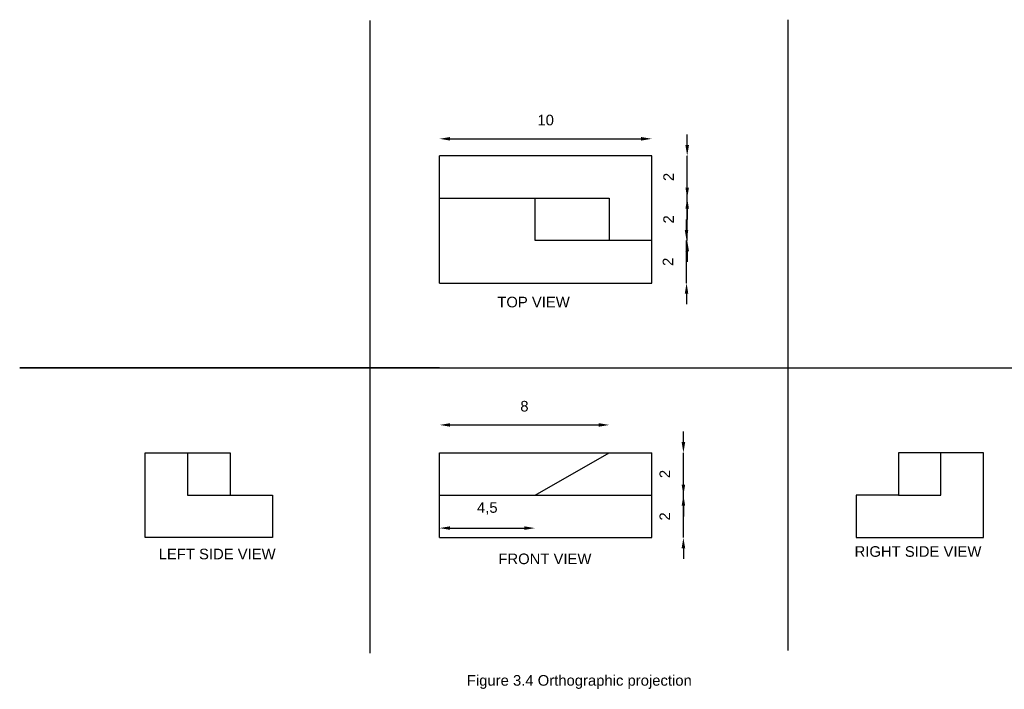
# Model space of a CAD drawing. Header units: feet. Extents: x 1692 to 1853, y 783 to 876.
# Tile 2 of 4: x 1727 to 1774, y 844 to 876. Entities that reach past the tile are written whole.
import ezdxf

# ---------------------------------------------------------------- set-up
doc = ezdxf.new("R2010")
doc.units = ezdxf.units.FT
doc.header["$LTSCALE"] = 20
doc.linetypes.add('ACAD_ISO02W100', pattern=[15, 12, -3])
doc.styles.get("Standard").update_dxf_attribs({"font": 'Arial.ttf'})
doc.dimstyles.new('ISO-25', dxfattribs={"dimtxt": 0.5, "dimasz": 0.5, "dimexe": 1.25, "dimexo": 0.625, "dimtad": 1, "dimtoh": 1, "dimtxsty": 'Standard', "dimcen": 2.5, "dimse1": 1, "dimse2": 1, "dimadec": 0, "dimazin": 0, "dimtfac": 1, "dimtix": 1, "dimtmove": 0, "dimatfit": 3, "dimfxl": 1, "dimarcsym": 1})

# ---------------------------------------------------------------- blocks, each defined once
blk = doc.blocks.new('*D34')
at = {"color": 0, "lineweight": -2, "transparency": 16777216}
for p, q in [((1758.611, 853.892), (1758.611, 854.392)), ((1758.611, 851.392), (1758.611, 853.392)), ((1758.611, 850.892), (1758.611, 850.392))]:
    blk.add_line(p, q, dxfattribs=at)
at = {"color": 0, "transparency": 16777216}
for points in [[(1758.528, 853.892), (1758.695, 853.892), (1758.611, 853.392)], [(1758.528, 850.892), (1758.695, 850.892), (1758.611, 851.392)]]:
    blk.add_solid(points, dxfattribs=at)
at = {"layer": 'Defpoints', "color": 0, "transparency": 16777216}
for p in [(1757.121, 853.392), (1758.611, 853.392), (1757.121, 851.392)]:
    blk.add_point(p, dxfattribs=at)
at = {"color": 0, "transparency": 16777216, "insert": (1757.735, 852.392), "char_height": 0.5, "attachment_point": 5, "rotation": 90}
blk.add_mtext('2', dxfattribs=at)
blk = doc.blocks.new('*D35')
at = {"color": 0, "lineweight": -2, "transparency": 16777216}
for p, q in [((1758.611, 855.892), (1758.611, 856.392)), ((1758.611, 853.392), (1758.611, 855.392)), ((1758.611, 852.892), (1758.611, 852.392))]:
    blk.add_line(p, q, dxfattribs=at)
at = {"color": 0, "transparency": 16777216}
for points in [[(1758.528, 855.892), (1758.695, 855.892), (1758.611, 855.392)], [(1758.528, 852.892), (1758.695, 852.892), (1758.611, 853.392)]]:
    blk.add_solid(points, dxfattribs=at)
at = {"layer": 'Defpoints', "color": 0, "transparency": 16777216}
for p in [(1757.121, 855.392), (1758.611, 855.392), (1757.121, 853.392)]:
    blk.add_point(p, dxfattribs=at)
at = {"color": 0, "transparency": 16777216, "insert": (1757.735, 854.392), "char_height": 0.5, "attachment_point": 5, "rotation": 90}
blk.add_mtext('2', dxfattribs=at)
blk = doc.blocks.new('*D36')
at = {"color": 0, "lineweight": -2, "transparency": 16777216}
blk.add_line((1747.621, 856.704), (1754.621, 856.704), dxfattribs=at)
at = {"color": 0, "transparency": 16777216}
for points in [[(1747.621, 856.787), (1747.621, 856.62), (1747.121, 856.704)], [(1754.621, 856.787), (1754.621, 856.62), (1755.121, 856.704)]]:
    blk.add_solid(points, dxfattribs=at)
at = {"layer": 'Defpoints', "color": 0, "transparency": 16777216}
for p in [(1755.121, 856.704), (1747.121, 855.392), (1755.121, 855.392)]:
    blk.add_point(p, dxfattribs=at)
at = {"color": 0, "transparency": 16777216, "insert": (1751.121, 857.584), "char_height": 0.5, "attachment_point": 5}
blk.add_mtext('8', dxfattribs=at)
blk = doc.blocks.new('*D37')
at = {"color": 0, "lineweight": -2, "transparency": 16777216}
blk.add_line((1747.621, 851.842), (1751.121, 851.842), dxfattribs=at)
at = {"color": 0, "transparency": 16777216}
for points in [[(1747.621, 851.925), (1747.621, 851.758), (1747.121, 851.842)], [(1751.121, 851.925), (1751.121, 851.758), (1751.621, 851.842)]]:
    blk.add_solid(points, dxfattribs=at)
at = {"layer": 'Defpoints', "color": 0, "transparency": 16777216}
for p in [(1747.121, 853.392), (1751.621, 853.392), (1751.621, 851.842)]:
    blk.add_point(p, dxfattribs=at)
at = {"color": 0, "transparency": 16777216, "insert": (1749.371, 852.766), "char_height": 0.5, "attachment_point": 5}
blk.add_mtext('4,5', dxfattribs=at)
blk = doc.blocks.new('*D38')
at = {"color": 0, "lineweight": -2, "transparency": 16777216}
blk.add_line((1747.621, 870.191), (1756.621, 870.191), dxfattribs=at)
at = {"color": 0, "transparency": 16777216}
for points in [[(1747.621, 870.275), (1747.621, 870.108), (1747.121, 870.191)], [(1756.621, 870.275), (1756.621, 870.108), (1757.121, 870.191)]]:
    blk.add_solid(points, dxfattribs=at)
at = {"layer": 'Defpoints', "color": 0, "transparency": 16777216}
for p in [(1757.121, 870.191), (1747.121, 869.392), (1757.121, 869.392)]:
    blk.add_point(p, dxfattribs=at)
at = {"color": 0, "transparency": 16777216, "insert": (1752.121, 871.072), "char_height": 0.5, "attachment_point": 5}
blk.add_mtext('10', dxfattribs=at)
blk = doc.blocks.new('*D39')
at = {"color": 0, "lineweight": -2, "transparency": 16777216}
for p, q in [((1758.759, 865.892), (1758.759, 866.392)), ((1758.759, 863.392), (1758.759, 865.392)), ((1758.759, 862.892), (1758.759, 862.392))]:
    blk.add_line(p, q, dxfattribs=at)
at = {"color": 0, "transparency": 16777216}
for points in [[(1758.676, 865.892), (1758.842, 865.892), (1758.759, 865.392)], [(1758.676, 862.892), (1758.842, 862.892), (1758.759, 863.392)]]:
    blk.add_solid(points, dxfattribs=at)
at = {"layer": 'Defpoints', "color": 0, "transparency": 16777216}
for p in [(1757.121, 865.392), (1758.759, 865.392), (1757.121, 863.392)]:
    blk.add_point(p, dxfattribs=at)
at = {"color": 0, "transparency": 16777216, "insert": (1757.883, 864.392), "char_height": 0.5, "attachment_point": 5, "rotation": 90}
blk.add_mtext('2', dxfattribs=at)
blk = doc.blocks.new('*D40')
at = {"color": 0, "lineweight": -2, "transparency": 16777216}
for p, q in [((1758.79, 867.892), (1758.79, 868.392)), ((1758.79, 865.392), (1758.79, 867.392)), ((1758.79, 864.892), (1758.79, 864.392))]:
    blk.add_line(p, q, dxfattribs=at)
at = {"color": 0, "transparency": 16777216}
for points in [[(1758.707, 867.892), (1758.874, 867.892), (1758.79, 867.392)], [(1758.707, 864.892), (1758.874, 864.892), (1758.79, 865.392)]]:
    blk.add_solid(points, dxfattribs=at)
at = {"layer": 'Defpoints', "color": 0, "transparency": 16777216}
for p in [(1757.121, 867.392), (1758.79, 867.392), (1757.121, 865.392)]:
    blk.add_point(p, dxfattribs=at)
at = {"color": 0, "transparency": 16777216, "insert": (1757.914, 866.392), "char_height": 0.5, "attachment_point": 5, "rotation": 90}
blk.add_mtext('2', dxfattribs=at)
blk = doc.blocks.new('*D41')
at = {"color": 0, "lineweight": -2, "transparency": 16777216}
for p, q in [((1758.79, 869.892), (1758.79, 870.392)), ((1758.79, 867.392), (1758.79, 869.392)), ((1758.79, 866.892), (1758.79, 866.392))]:
    blk.add_line(p, q, dxfattribs=at)
at = {"color": 0, "transparency": 16777216}
for points in [[(1758.707, 869.892), (1758.874, 869.892), (1758.79, 869.392)], [(1758.707, 866.892), (1758.874, 866.892), (1758.79, 867.392)]]:
    blk.add_solid(points, dxfattribs=at)
at = {"layer": 'Defpoints', "color": 0, "transparency": 16777216}
for p in [(1757.121, 869.392), (1758.79, 869.392), (1757.121, 867.392)]:
    blk.add_point(p, dxfattribs=at)
at = {"color": 0, "transparency": 16777216, "insert": (1757.914, 868.392), "char_height": 0.5, "attachment_point": 5, "rotation": 90}
blk.add_mtext('2', dxfattribs=at)

msp = doc.modelspace()

# ---------------------------------------------------------------- linework, layer by layer
for p, q in [((1743.843, 875.763), (1743.843, 845.944)), ((1763.537, 875.806), (1763.537, 846.074)), ((1757.121, 869.392), (1747.121, 869.392)), ((1747.121, 869.392), (1747.121, 869.392)), ((1747.121, 867.392), (1747.121, 869.392)), ((1757.121, 867.392), (1757.121, 869.392)), ((1757.121, 869.392), (1757.121, 869.392)), ((1747.121, 863.392), (1747.121, 867.392)), ((1747.121, 867.392), (1747.121, 867.392)), ((1747.121, 867.392), (1755.121, 867.392)), ((1751.621, 865.392), (1751.621, 867.392)), ((1755.121, 867.392), (1755.121, 867.392)), ((1755.121, 867.392), (1755.121, 865.392)), ((1757.121, 865.392), (1757.121, 867.392)), ((1757.121, 867.392), (1757.121, 867.392)), ((1757.121, 865.392), (1751.621, 865.392)), ((1751.621, 865.392), (1751.621, 865.392)), ((1755.121, 865.392), (1755.121, 865.392)), ((1757.121, 863.392), (1757.121, 865.392)), ((1757.121, 865.392), (1757.121, 865.392)), ((1747.121, 863.392), (1747.121, 863.392)), ((1747.121, 863.392), (1757.121, 863.392)), ((1757.121, 863.392), (1757.121, 863.392)), ((1747.121, 859.392), (1727.339, 859.392)), ((1727.339, 859.392), (1783.206, 859.392)), ((1747.121, 859.392), (1747.121, 859.392)), ((1733.253, 851.392), (1733.253, 855.392)), ((1733.253, 855.392), (1733.253, 855.392)), ((1733.253, 855.392), (1735.253, 855.392)), ((1735.253, 855.392), (1735.253, 855.392)), ((1735.253, 855.392), (1735.253, 853.392)), ((1735.253, 855.392), (1737.253, 855.392)), ((1737.253, 855.392), (1737.253, 855.392)), ((1737.253, 855.392), (1737.253, 853.392)), ((1747.121, 853.392), (1747.121, 855.392)), ((1747.121, 855.392), (1747.121, 855.392)), ((1747.121, 855.392), (1755.121, 855.392)), ((1751.621, 853.392), (1755.121, 855.392)), ((1755.121, 855.392), (1755.121, 855.392)), ((1755.121, 855.392), (1757.121, 855.392)), ((1757.121, 853.392), (1757.121, 855.392)), ((1757.121, 855.392), (1757.121, 855.392)), ((1770.745, 855.392), (1768.745, 855.392)), ((1768.745, 855.392), (1768.745, 855.392)), ((1768.745, 855.392), (1768.745, 853.392)), ((1772.745, 855.392), (1770.745, 855.392)), ((1770.745, 855.392), (1770.745, 855.392)), ((1772.745, 851.392), (1772.745, 855.392)), ((1772.745, 855.392), (1772.745, 855.392)), ((1735.253, 853.392), (1735.253, 853.392)), ((1735.253, 853.392), (1737.253, 853.392)), ((1737.253, 853.392), (1737.253, 853.392)), ((1737.253, 853.392), (1739.253, 853.392)), ((1739.253, 853.392), (1739.253, 853.392)), ((1739.253, 853.392), (1739.253, 851.392)), ((1747.121, 851.392), (1747.121, 853.392)), ((1747.121, 853.392), (1747.121, 853.392)), ((1747.121, 853.392), (1751.621, 853.392)), ((1751.621, 853.392), (1751.621, 853.392)), ((1751.621, 853.392), (1757.121, 853.392)), ((1757.121, 851.392), (1757.121, 853.392)), ((1757.121, 853.392), (1757.121, 853.392)), ((1768.745, 853.392), (1766.745, 853.392)), ((1766.745, 853.392), (1766.745, 853.392)), ((1766.745, 853.392), (1766.745, 851.392)), ((1768.745, 853.392), (1768.745, 853.392)), ((1739.253, 851.392), (1733.253, 851.392)), ((1733.253, 851.392), (1733.253, 851.392)), ((1747.121, 851.392), (1757.121, 851.392)), ((1757.121, 851.392), (1757.121, 851.392)), ((1766.745, 851.392), (1772.745, 851.392)), ((1772.745, 851.392), (1772.745, 851.392))]:
    msp.add_line(p, q)
at = {"linetype": 'ACAD_ISO02W100'}
for p, q in [((1770.745, 853.392), (1770.745, 855.392)), ((1768.745, 853.392), (1770.745, 853.392)), ((1770.745, 853.392), (1770.745, 853.392))]:
    msp.add_line(p, q, dxfattribs=at)

# ---------------------------------------------------------------- texts
at = {"char_height": 0.5, "attachment_point": 1}
for s, width, insert in [('\\pxqc;TOP VIEW', 5.25424, (1748.923, 862.746)), ('\\pxqc;LEFT SIDE VIEW', 7.49039, (1732.897, 850.869)), ('\\pxqc;FRONT VIEW', 6.36759, (1748.901, 850.643))]:
    msp.add_mtext_dynamic_manual_height_columns(s, width=width, gutter_width=12.5, heights=[0], dxfattribs=dict(at, insert=insert))
at = {"linetype": 'ACAD_ISO02W100', "char_height": 0.5, "attachment_point": 1}
for s, width, insert in [('RIGHT SIDE VIEW', 6.34004, (1766.677, 850.989)), ('\\pxqc;Figure 3.4 Orthographic projection', 28.6903, (1739.362, 844.913))]:
    msp.add_mtext_dynamic_manual_height_columns(s, width=width, gutter_width=12.5, heights=[0], dxfattribs=dict(at, insert=insert))

# ---------------------------------------------------------------- dimensions: what is measured, and where the dimension line sits
for base, p1, p2, picture, middle in [((1757.121, 870.191), (1747.121, 869.392), (1757.121, 869.392), '*D38', (1752.121, 871.072)), ((1755.121, 856.704), (1747.121, 855.392), (1755.121, 855.392), '*D36', (1751.121, 857.584)), ((1751.621, 851.842), (1747.121, 853.392), (1751.621, 853.392), '*D37', (1749.371, 852.766))]:
    dim = msp.add_linear_dim(base=base, p1=p1, p2=p2, dimstyle='ISO-25')
    dim.commit()
    dim.dimension.update_dxf_attribs({"geometry": picture, "text_midpoint": middle})
for base, p1, p2, picture, middle in [((1758.79, 869.392), (1757.121, 867.392), (1757.121, 869.392), '*D41', (1757.914, 868.392)), ((1758.79, 867.392), (1757.121, 865.392), (1757.121, 867.392), '*D40', (1757.914, 866.392)), ((1758.759, 865.392), (1757.121, 863.392), (1757.121, 865.392), '*D39', (1757.883, 864.392)), ((1758.611, 855.392), (1757.121, 853.392), (1757.121, 855.392), '*D35', (1757.735, 854.392)), ((1758.611, 853.392), (1757.121, 851.392), (1757.121, 853.392), '*D34', (1757.735, 852.392))]:
    dim = msp.add_linear_dim(base=base, p1=p1, p2=p2, angle=90, dimstyle='ISO-25')
    dim.commit()
    dim.dimension.update_dxf_attribs({"geometry": picture, "text_midpoint": middle})

doc.saveas('drawing.dxf')
